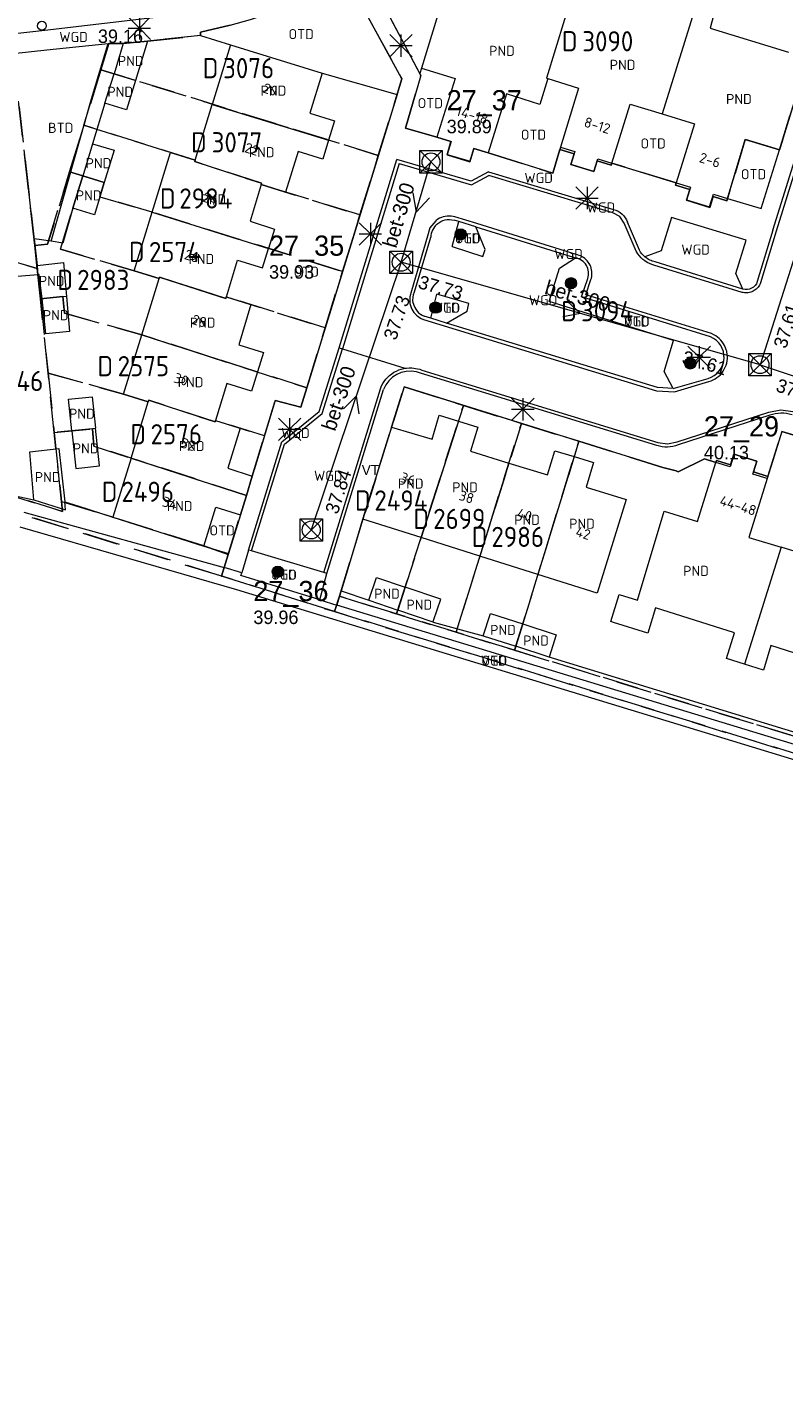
# Model space of a CAD drawing. Header units: metres. Extents: x 207644 to 210135, y 370459 to 373417.
# Tile 52 of 256: x 208570 to 208638, y 371292 to 371413. Entities that reach past the tile are written whole.
import ezdxf
from ezdxf.enums import TextEntityAlignment as Align

# ---------------------------------------------------------------- set-up
doc = ezdxf.new("R2010")
doc.units = ezdxf.units.M
doc.linetypes.add('HIDDEN2', pattern=[4.7625, 3.175, -1.5875])
for name, color, linetype in [('BTD', 7, 'Continuous'), ('combi_kolk', 7, 'Continuous'), ('CON_BxH300x300mm', 7, 'Continuous'), ('CON_BxH400x400mm', 7, 'Continuous'), ('DMM_BxH300x300mm', 7, 'Continuous'), ('GB', 1, 'Continuous'), ('GB07', 1, 'Continuous'), ('GB11', 1, 'Continuous'), ('INV_BxH300x300mm', 7, 'Continuous'), ('INV_BxH400x400mm', 7, 'Continuous'), ('KAD_Niet_vastgesteld_Perceel', 30, 'Continuous'), ('KAD_perceelnummer', 212, 'Continuous'), ('KAD_sectie', 212, 'Continuous'), ('KAD_Vastgesteld_Perceel', 212, 'Continuous'), ('KO_INSPECTIE', 7, 'Continuous'), ('NAR', 7, 'Continuous'), ('NLV_inspectieput', 7, 'Continuous'), ('NNR_inspectieput', 7, 'Continuous'), ('NOD_inspectieput', 7, 'Continuous'), ('OTD', 7, 'Continuous'), ('PIJL', 7, 'Continuous'), ('PND', 7, 'Continuous'), ('VGO', 7, 'Continuous'), ('WGD', 7, 'Continuous')]:
    doc.layers.add(name, color=color, linetype=linetype)
for name, color, linetype, lineweight in [('GMV', 7, 'Continuous', 25), ('Q21_lantaarnpaal', 1, 'Continuous', 0), ('Q26_boom', 72, 'Continuous', 0), ('Q28_rioolput', 153, 'Continuous', 0)]:
    doc.layers.add(name, color=color, linetype=linetype, lineweight=lineweight)
doc.styles.add('ISO', font='isocpeur.ttf', dxfattribs={"height": 1})
doc.styles.add('ISOCP', font='ISOCP.shx', dxfattribs={"height": 1.8})

# ---------------------------------------------------------------- blocks, each defined once
blk = doc.blocks.new('ACMAP_ANN_TEMPLATE_Vastgesteld_Perceelnummer')
at = {"layer": 'KAD_perceelnummer', "style": 'ISOCP'}
blk.add_attdef('Perceelnummer', text='', height=1.8, dxfattribs=at).set_placement((0, 0), align=Align.MIDDLE)
at = {"layer": 'KAD_sectie', "style": 'ISOCP'}
blk.add_attdef('sectie', text='', height=1.8, dxfattribs=at).set_placement((-2.7, 0), align=Align.MIDDLE_RIGHT)
blk = doc.blocks.new('Q26')
blk.add_hatch(color=256).paths.add_polyline_path([(-0.45, -0.01, 1), (0.55, -0.01, 1)])
blk.add_circle((0.05, -0.01), 0.5)
blk = doc.blocks.new('Q21')
for p, q in [((-1, 1), (0, 0)), ((-1, 0), (0, 0)), ((-1, -1), (0, 0)), ((0, 1), (0, 0)), ((0, 0), (1, 1)), ((0, 0), (1, 0)), ((0, 0), (0, -1)), ((0, 0), (1, -1))]:
    blk.add_line(p, q)
blk = doc.blocks.new('Q28')
at = {"linetype": 'Continuous'}
for p, q in [((-1, -1), (1, 1)), ((-1, 1), (1, -1))]:
    blk.add_line(p, q, dxfattribs=at)
blk.add_lwpolyline([(1, 1), (1, -1), (-1, -1), (-1, 1)], close=True)

msp = doc.modelspace()

# ---------------------------------------------------------------- linework, layer by layer
at = {"layer": 'combi_kolk', "color": 253, "lineweight": 13}
msp.add_circle((208571.79, 371413.12), 0.4, dxfattribs=at)
at = {"layer": 'CON_BxH300x300mm', "color": 253, "linetype": 'Continuous', "lineweight": 13}
for points in [[(208603.81, 371392.06), (208606.47, 371401)], [(208603.81, 371392.06), (208595.8, 371368.22)], [(208635.79, 371382.94), (208603.81, 371392.06)], [(208635.79, 371382.94), (208665.35, 371373.14)]]:
    msp.add_lwpolyline(points, dxfattribs=at)
at = {"layer": 'CON_BxH400x400mm', "color": 253, "linetype": 'Continuous', "lineweight": 13}
msp.add_lwpolyline([(208648.72, 371423.55), (208635.79, 371382.94)], dxfattribs=at)
at = {"layer": 'GB', "color": 253, "linetype": 'Continuous', "lineweight": 13}
for points in [[(208619.975, 371418.934), (208616.758, 371408.455)], [(208608.085, 371417.408), (208605.61, 371409.352)], [(208630.328, 371415.799), (208627.074, 371405.268)], [(208631.341, 371412.895), (208638.319, 371410.762)], [(208640.746, 371412.526), (208637.523, 371402.061)], [(208579.04, 371411.529), (208578.222, 371408.854)], [(208581.2, 371411.753), (208579.04, 371411.529)], [(208581.2, 371411.753), (208580.132, 371408.258)], [(208588.614, 371411.428), (208586.982, 371406.124)], [(208588.614, 371411.428), (208596.776, 371408.899)], [(208577.941, 371407.933), (208578.222, 371408.854)], [(208596.776, 371408.899), (208595.673, 371405.332)], [(208605.61, 371409.352), (208608.611, 371408.439)], [(208577.417, 371406.218), (208577.941, 371407.933)], [(208580.132, 371408.258), (208579.33, 371405.633)], [(208608.611, 371408.439), (208606.98, 371403.187)], [(208616.881, 371408.417), (208616.168, 371406.125)], [(208616.881, 371408.417), (208619.622, 371407.564)], [(208619.622, 371407.564), (208618.009, 371402.304)], [(208579.33, 371405.633), (208577.417, 371406.218)], [(208585.453, 371401.157), (208586.982, 371406.124)], [(208613.208, 371407.047), (208611.574, 371401.795)], [(208616.168, 371406.125), (208613.208, 371407.047)], [(208622.586, 371400.898), (208624.207, 371406.153)], [(208624.207, 371406.153), (208627.074, 371405.268)], [(208595.673, 371405.332), (208597.881, 371404.651)], [(208627.074, 371405.268), (208629.941, 371404.384)], [(208597.881, 371404.651), (208597.347, 371402.922)], [(208629.941, 371404.384), (208628.317, 371399.129)], [(208576.319, 371402.614), (208575.44, 371399.735)], [(208576.319, 371402.614), (208578.232, 371402.03)], [(208597.347, 371402.922), (208596.825, 371401.231)], [(208606.98, 371403.187), (208608.253, 371402.801)], [(208608.253, 371402.801), (208607.911, 371401.672)], [(208632.904, 371397.728), (208634.479, 371402.998)], [(208634.479, 371402.998), (208637.523, 371402.061)], [(208571.095, 371394.162), (208570.201, 371402.059)], [(208578.232, 371402.03), (208577.354, 371399.157)], [(208581.631, 371396.528), (208583.255, 371401.844)], [(208583.255, 371401.844), (208585.453, 371401.157)], [(208594.618, 371401.912), (208593.503, 371398.309)], [(208596.825, 371401.231), (208594.618, 371401.912)], [(208607.911, 371401.672), (208609.959, 371401.051)], [(208609.959, 371401.051), (208610.301, 371402.181)], [(208610.301, 371402.181), (208611.574, 371401.795)], [(208618.009, 371402.304), (208619.28, 371401.913)], [(208619.28, 371401.913), (208618.934, 371400.785)], [(208620.98, 371400.157), (208621.326, 371401.285)], [(208621.326, 371401.285), (208622.586, 371400.898)], [(208618.934, 371400.785), (208620.98, 371400.157)], [(208574.901, 371397.97), (208575.44, 371399.735)], [(208577.354, 371399.157), (208576.479, 371396.291)], [(208591.328, 371398.974), (208590.369, 371395.709)], [(208593.503, 371398.309), (208591.328, 371398.974)], [(208628.317, 371399.129), (208629.589, 371398.74)], [(208574.566, 371396.875), (208574.901, 371397.97)], [(208629.589, 371398.74), (208629.244, 371397.612)], [(208631.291, 371396.987), (208631.636, 371398.115)], [(208631.636, 371398.115), (208632.904, 371397.728)], [(208576.479, 371396.291), (208574.566, 371396.875)], [(208580.032, 371391.297), (208581.631, 371396.528)], [(208629.244, 371397.612), (208631.291, 371396.987)], [(208590.369, 371395.709), (208592.509, 371395.014)], [(208571.095, 371394.162), (208571.365, 371391.779)], [(208592.509, 371395.014), (208591.975, 371393.296)], [(208591.441, 371391.577), (208591.975, 371393.296)], [(208571.365, 371391.779), (208573.713, 371392.028)], [(208573.713, 371392.028), (208573.977, 371388.998)], [(208588.244, 371388.967), (208589.235, 371392.262)], [(208589.235, 371392.262), (208591.441, 371391.577)], [(208582.231, 371390.611), (208580.032, 371391.297)], [(208580.695, 371385.599), (208582.231, 371390.611)], [(208573.977, 371388.998), (208574.247, 371385.908)], [(208588.244, 371388.967), (208590.423, 371388.29)], [(208590.423, 371388.29), (208589.36, 371384.718)], [(208579.078, 371380.322), (208580.695, 371385.599)], [(208589.36, 371384.718), (208591.545, 371384.016)], [(208591.545, 371384.016), (208591.008, 371382.292)], [(208591.008, 371382.292), (208590.475, 371380.578)], [(208588.275, 371381.252), (208587.265, 371377.954)], [(208590.475, 371380.578), (208588.275, 371381.252)], [(208581.276, 371379.64), (208579.078, 371380.322)], [(208579.736, 371374.62), (208581.276, 371379.64)], [(208606.574, 371376.292), (208607.199, 371378.442)], [(208607.199, 371378.442), (208608.918, 371377.914)], [(208587.265, 371377.954), (208589.468, 371377.293)], [(208589.468, 371377.293), (208588.367, 371373.713)], [(208602.959, 371377.364), (208600.41, 371369.188)], [(208602.959, 371377.364), (208606.574, 371376.292)], [(208608.918, 371377.914), (208610.649, 371377.383)], [(208610.649, 371377.383), (208609.988, 371375.233)], [(208573.316, 371375.466), (208573.825, 371370.726)], [(208609.988, 371375.233), (208613.42, 371374.178)], [(208616.844, 371373.126), (208617.505, 371375.277)], [(208617.505, 371375.277), (208619.223, 371374.749)], [(208633.474, 371374.958), (208633.122, 371373.832)], [(208635.517, 371374.32), (208633.474, 371374.958)], [(208579.736, 371374.62), (208578.123, 371369.36)], [(208588.367, 371373.713), (208590.545, 371373.012)], [(208613.42, 371374.178), (208616.844, 371373.126)], [(208619.223, 371374.749), (208620.951, 371374.218)], [(208620.951, 371374.218), (208620.295, 371372.036)], [(208630.212, 371368.98), (208631.852, 371374.229)], [(208633.122, 371373.832), (208631.852, 371374.229)], [(208635.165, 371373.194), (208635.517, 371374.32)], [(208590.545, 371373.012), (208590.016, 371371.296)], [(208636.434, 371372.797), (208634.794, 371367.548)], [(208636.434, 371372.797), (208635.165, 371373.194)], [(208590.016, 371371.296), (208589.483, 371369.569)], [(208620.295, 371372.036), (208623.853, 371370.927)], [(208573.901, 371370.013), (208573.825, 371370.726)], [(208586.218, 371366.788), (208587.285, 371370.247)], [(208587.285, 371370.247), (208589.483, 371369.569)], [(208623.853, 371370.927), (208621.275, 371362.584)], [(208578.123, 371369.36), (208586.218, 371366.788)], [(208605.587, 371367.549), (208600.41, 371369.188)], [(208624.868, 371361.955), (208627.253, 371369.904)], [(208627.253, 371369.904), (208630.212, 371368.98)], [(208610.83, 371365.89), (208605.587, 371367.549)], [(208634.794, 371367.548), (208637.664, 371366.673)], [(208640.556, 371365.791), (208637.664, 371366.673)], [(208615.998, 371364.254), (208610.83, 371365.89)], [(208621.275, 371362.584), (208615.998, 371364.254)], [(208622.503, 371360.054), (208623.238, 371362.477)], [(208623.238, 371362.477), (208624.868, 371361.955)], [(208626.465, 371361.272), (208625.779, 371359.016)], [(208633.517, 371359.052), (208626.465, 371361.272)], [(208622.743, 371359.978), (208622.503, 371360.054)], [(208625.779, 371359.016), (208622.743, 371359.978)], [(208632.812, 371356.772), (208633.517, 371359.052)], [(208636.765, 371357.926), (208636.088, 371355.739)], [(208643.813, 371355.681), (208636.765, 371357.926)], [(208634.412, 371356.267), (208632.812, 371356.772)], [(208636.088, 371355.739), (208634.412, 371356.267)]]:
    msp.add_lwpolyline(points, dxfattribs=at)
at = {"layer": 'GB07', "color": 253, "linetype": 'Continuous', "lineweight": 13}
for points in [[(208580.132, 371408.258), (208578.222, 371408.854)], [(208616.758, 371408.455), (208616.881, 371408.417)], [(208586.982, 371406.124), (208597.347, 371402.922)], [(208585.453, 371401.157), (208585.412, 371401.023)], [(208585.412, 371401.023), (208591.367, 371399.108)], [(208577.354, 371399.157), (208575.44, 371399.735)], [(208591.367, 371399.108), (208591.328, 371398.974)], [(208581.631, 371396.528), (208591.975, 371393.296)], [(208571.365, 371391.779), (208571.434, 371390.954)], [(208582.231, 371390.611), (208582.271, 371390.745)], [(208582.271, 371390.745), (208588.188, 371388.838)], [(208573.977, 371388.998), (208571.805, 371388.809)], [(208588.188, 371388.838), (208588.244, 371388.967)], [(208580.695, 371385.599), (208591.008, 371382.292)], [(208581.276, 371379.64), (208581.317, 371379.773)], [(208581.317, 371379.773), (208587.226, 371377.847)], [(208574.453, 371377.051), (208576.565, 371377.279)], [(208587.226, 371377.847), (208587.265, 371377.954)], [(208608.918, 371377.914), (208605.587, 371367.549)], [(208579.736, 371374.62), (208590.016, 371371.296)], [(208613.42, 371374.178), (208610.83, 371365.89)], [(208619.223, 371374.749), (208615.998, 371364.254)], [(208637.664, 371366.673), (208634.412, 371356.267)], [(208604.167, 371363.127), (208603.511, 371361.078)], [(208614.643, 371359.846), (208614.027, 371357.859)]]:
    msp.add_lwpolyline(points, dxfattribs=at)
at = {"layer": 'GB11', "color": 253, "linetype": 'Continuous', "lineweight": 13}
for points in [[(208631.985, 371415.289), (208631.341, 371412.895)], [(208571.434, 371390.954), (208566.323, 371390.524)], [(208571.565, 371390.965), (208571.434, 371390.954)], [(208571.805, 371388.809), (208571.565, 371390.965)], [(208572.153, 371385.69), (208571.805, 371388.809)], [(208574.247, 371385.908), (208572.153, 371385.69)], [(208574.151, 371379.858), (208576.263, 371380.086)], [(208574.453, 371377.051), (208574.151, 371379.858)], [(208576.263, 371380.086), (208576.565, 371377.279)], [(208576.927, 371373.924), (208576.565, 371377.279)], [(208574.453, 371377.051), (208574.815, 371373.696)], [(208570.709, 371375.186), (208573.316, 371375.466)], [(208571.077, 371370.891), (208570.709, 371375.186)], [(208574.815, 371373.696), (208576.927, 371373.924)], [(208571.077, 371370.891), (208573.901, 371370.013)], [(208600.922, 371361.956), (208601.613, 371363.994)], [(208601.613, 371363.994), (208604.167, 371363.127)], [(208607.342, 371362.05), (208604.167, 371363.127)], [(208600.922, 371361.956), (208603.511, 371361.078)], [(208606.702, 371360.163), (208607.342, 371362.05)], [(208606.651, 371360.012), (208603.511, 371361.078)], [(208611.13, 371358.79), (208611.766, 371360.77)], [(208611.766, 371360.77), (208614.643, 371359.846)], [(208606.651, 371360.012), (208606.702, 371360.163)], [(208614.643, 371359.846), (208617.638, 371358.883)], [(208611.13, 371358.79), (208614.027, 371357.859)], [(208617.638, 371358.883), (208617.002, 371356.903)], [(208617.002, 371356.903), (208614.027, 371357.859)]]:
    msp.add_lwpolyline(points, dxfattribs=at)
at = {"layer": 'GMV', "color": 253, "linetype": 'Continuous', "lineweight": 13}
for points in [[(208644.664, 371418.694), (208637.233, 371394.824)], [(208603.873, 371408.39), (208599.107, 371417.129)], [(208605.463, 371408.872), (208600.651, 371417.985)], [(208636.944, 371394.905), (208644.088, 371417.852)], [(208572.045, 371412.725), (208582.688, 371413.991)], [(208525.687, 371407.571), (208572.045, 371412.725)], [(208585.924, 371412.243), (208581.2, 371411.753)], [(208585.924, 371412.243), (208585.928, 371412.551)], [(208585.924, 371412.243), (208588.614, 371411.428)], [(208585.928, 371412.551), (208588.578, 371413.168)], [(208569.235, 371410.651), (208572.238, 371410.985)], [(208572.238, 371410.985), (208577.706, 371411.531)], [(208576.227, 371406.616), (208577.706, 371411.531)], [(208596.776, 371408.899), (208603.445, 371407.002)], [(208605.558, 371408.692), (208604.202, 371404.018)], [(208605.61, 371409.352), (208605.463, 371408.872)], [(208605.463, 371408.872), (208605.558, 371408.692)], [(208603.445, 371407.002), (208603.873, 371408.39)], [(208572.609, 371393.931), (208576.227, 371406.616)], [(208577.417, 371406.218), (208576.319, 371402.614)], [(208603.445, 371407.002), (208594.865, 371379.157)], [(208604.202, 371404.018), (208606.98, 371403.187)], [(208617.334, 371400.002), (208611.574, 371401.795)], [(208618.009, 371402.304), (208617.334, 371400.002)], [(208635.889, 371396.836), (208637.523, 371402.061)], [(208598.287, 371384.443), (208603.42, 371401.224)], [(208603.621, 371400.857), (208598.573, 371384.354)], [(208611.593, 371400.103), (208610.054, 371399.271), (208603.42, 371401.224)], [(208603.621, 371400.857), (208610.087, 371398.953), (208611.626, 371399.785)], [(208611.593, 371400.103), (208622.722, 371396.758)], [(208622.586, 371400.898), (208628.317, 371399.129)], [(208622.685, 371396.46), (208611.626, 371399.785)], [(208632.904, 371397.728), (208635.889, 371396.836)], [(208574.566, 371396.875), (208573.659, 371393.771)], [(208623.313, 371396.126), (208622.685, 371396.46)], [(208606.893, 371395.756), (208606.372, 371395.133)], [(208606.941, 371395.794), (208606.893, 371395.756)], [(208607.087, 371395.891), (208606.941, 371395.794)], [(208607.24, 371395.974), (208607.087, 371395.891)], [(208607.401, 371396.043), (208607.24, 371395.974)], [(208607.567, 371396.097), (208607.401, 371396.043)], [(208607.737, 371396.137), (208607.567, 371396.097)], [(208607.91, 371396.16), (208607.737, 371396.137)], [(208608.084, 371396.169), (208607.91, 371396.16)], [(208608.259, 371396.161), (208608.084, 371396.169)], [(208608.432, 371396.138), (208608.259, 371396.161)], [(208608.356, 371393.452), (208608.965, 371395.678)], [(208608.602, 371396.1), (208608.432, 371396.138)], [(208608.965, 371395.678), (208608.523, 371395.81)], [(208610.551, 371395.519), (208608.602, 371396.1)], [(208610.472, 371395.229), (208608.965, 371395.678)], [(208619.412, 371392.74), (208610.551, 371395.519)], [(208623.697, 371395.528), (208623.313, 371396.126)], [(208624.761, 371393.039), (208623.697, 371395.528)], [(208625.043, 371393.14), (208623.979, 371395.629)], [(208627.9, 371396.055), (208626.98, 371393.071)], [(208634.564, 371394.042), (208627.9, 371396.055)], [(208572.609, 371393.931), (208571.095, 371394.162)], [(208606.163, 371394.388), (208604.727, 371389.527)], [(208605.009, 371389.423), (208606.445, 371394.284)], [(208606.372, 371395.133), (208606.163, 371394.388)], [(208611.306, 371393.194), (208610.472, 371395.229)], [(208610.472, 371395.229), (208619.333, 371392.45)], [(208636.944, 371394.905), (208635.551, 371390.333)], [(208637.233, 371394.824), (208635.836, 371390.238)], [(208573.659, 371393.771), (208572.609, 371393.931)], [(208608.356, 371393.452), (208611.101, 371392.574)], [(208611.101, 371392.574), (208611.306, 371393.194)], [(208624.904, 371392.808), (208624.761, 371393.039)], [(208626.98, 371393.071), (208625.541, 371392.54)], [(208633.637, 371391.06), (208634.564, 371394.042)], [(208617.917, 371391.541), (208619.333, 371392.45)], [(208619.527, 371392.716), (208619.412, 371392.74)], [(208619.669, 371392.673), (208619.527, 371392.716)], [(208619.807, 371392.619), (208619.669, 371392.673)], [(208619.939, 371392.552), (208619.807, 371392.619)], [(208620.065, 371392.474), (208619.939, 371392.552)], [(208620.185, 371392.386), (208620.065, 371392.474)], [(208620.296, 371392.287), (208620.185, 371392.386)], [(208620.398, 371392.179), (208620.296, 371392.287)], [(208620.49, 371392.063), (208620.398, 371392.179)], [(208620.572, 371391.939), (208620.49, 371392.063)], [(208620.642, 371391.809), (208620.572, 371391.939)], [(208620.702, 371391.673), (208620.642, 371391.809)], [(208620.749, 371391.532), (208620.702, 371391.673)], [(208625.038, 371392.63), (208624.904, 371392.808)], [(208625.189, 371392.465), (208625.038, 371392.63)], [(208625.353, 371392.315), (208625.189, 371392.465)], [(208625.533, 371392.176), (208625.353, 371392.315)], [(208625.728, 371392.053), (208625.533, 371392.176)], [(208625.933, 371391.949), (208625.728, 371392.053)], [(208626.146, 371391.864), (208625.933, 371391.949)], [(208626.326, 371391.806), (208626.146, 371391.864)], [(208634.205, 371389.381), (208626.326, 371391.806)], [(208634.264, 371389.676), (208626.436, 371392.085)], [(208617.012, 371388.561), (208617.917, 371391.541)], [(208619.874, 371388.973), (208620.44, 371390.606)], [(208620.259, 371389.168), (208620.727, 371390.52)], [(208620.727, 371390.52), (208620.766, 371390.652)], [(208620.784, 371391.388), (208620.749, 371391.532)], [(208620.766, 371390.652), (208620.795, 371390.797)], [(208620.806, 371391.241), (208620.784, 371391.388)], [(208620.795, 371390.797), (208620.811, 371390.945)], [(208620.815, 371391.093), (208620.806, 371391.241)], [(208620.811, 371390.945), (208620.815, 371391.093)], [(208634.264, 371389.676), (208633.637, 371391.06)], [(208604.727, 371389.527), (208604.579, 371388.968)], [(208634.287, 371389.36), (208634.205, 371389.381)], [(208634.399, 371389.341), (208634.287, 371389.36)], [(208634.513, 371389.331), (208634.399, 371389.341)], [(208634.628, 371389.331), (208634.513, 371389.331)], [(208634.742, 371389.341), (208634.628, 371389.331)], [(208634.855, 371389.361), (208634.742, 371389.341)], [(208634.965, 371389.39), (208634.855, 371389.361)], [(208635.073, 371389.429), (208634.965, 371389.39)], [(208635.177, 371389.476), (208635.073, 371389.429)], [(208635.277, 371389.533), (208635.177, 371389.476)], [(208635.371, 371389.597), (208635.277, 371389.533)], [(208635.46, 371389.67), (208635.371, 371389.597)], [(208635.542, 371389.75), (208635.46, 371389.67)], [(208635.617, 371389.836), (208635.542, 371389.75)], [(208635.684, 371389.929), (208635.617, 371389.836)], [(208635.743, 371390.027), (208635.684, 371389.929)], [(208635.794, 371390.129), (208635.743, 371390.027)], [(208635.836, 371390.238), (208635.794, 371390.129)], [(208604.579, 371388.968), (208604.591, 371388.396)], [(208604.591, 371388.396), (208604.639, 371388.201)], [(208604.639, 371388.201), (208604.696, 371388.039)], [(208604.696, 371388.039), (208604.767, 371387.882)], [(208606.448, 371387.076), (208606.999, 371389.217)], [(208609.846, 371388.392), (208606.999, 371389.217)], [(208609.7, 371387.717), (208609.846, 371388.392)], [(208628.066, 371385.101), (208617.012, 371388.561)], [(208631.378, 371385.421), (208619.874, 371388.973)], [(208631.473, 371385.706), (208620.259, 371389.168)], [(208604.767, 371387.882), (208604.852, 371387.732)], [(208604.852, 371387.732), (208604.95, 371387.59)], [(208604.95, 371387.59), (208605.061, 371387.458)], [(208605.061, 371387.458), (208605.183, 371387.337)], [(208605.183, 371387.337), (208605.316, 371387.227)], [(208605.316, 371387.227), (208605.458, 371387.13)], [(208605.458, 371387.13), (208605.608, 371387.046)], [(208605.608, 371387.046), (208605.791, 371386.964)], [(208605.791, 371386.964), (208626.573, 371380.606)], [(208606.448, 371387.076), (208605.874, 371387.252)], [(208607.854, 371386.646), (208606.448, 371387.076)], [(208607.854, 371386.646), (208609.7, 371387.717)], [(208626.656, 371380.894), (208607.854, 371386.646)], [(208631.673, 371385.612), (208631.473, 371385.706)], [(208631.846, 371385.512), (208631.673, 371385.612)], [(208596.509, 371378.755), (208598.287, 371384.443)], [(208598.287, 371384.443), (208598.573, 371384.354)], [(208627.256, 371382.33), (208628.066, 371385.101)], [(208632.008, 371385.397), (208631.846, 371385.512)], [(208632.16, 371385.268), (208632.008, 371385.397)], [(208632.301, 371385.126), (208632.16, 371385.268)], [(208632.428, 371384.973), (208632.301, 371385.126)], [(208632.541, 371384.809), (208632.428, 371384.973)], [(208632.639, 371384.635), (208632.541, 371384.809)], [(208632.721, 371384.454), (208632.639, 371384.635)], [(208632.788, 371384.266), (208632.721, 371384.454)], [(208596.769, 371378.578), (208598.573, 371384.354)], [(208598.573, 371384.354), (208604.15, 371382.615)], [(208632.821, 371384.137), (208632.788, 371384.266)], [(208632.837, 371384.073), (208632.821, 371384.137)], [(208632.823, 371383.084), (208632.861, 371383.28)], [(208632.869, 371383.876), (208632.837, 371384.073)], [(208632.861, 371383.28), (208632.881, 371383.478)], [(208632.884, 371383.677), (208632.869, 371383.876)], [(208632.881, 371383.478), (208632.884, 371383.677)], [(208602.785, 371381.981), (208602.973, 371382.128)], [(208602.973, 371382.128), (208603.172, 371382.259)], [(208603.172, 371382.259), (208603.382, 371382.372)], [(208603.382, 371382.372), (208603.601, 371382.467)], [(208603.601, 371382.467), (208603.826, 371382.543)], [(208603.826, 371382.543), (208604.058, 371382.6)], [(208604.058, 371382.6), (208604.15, 371382.615)], [(208604.15, 371382.615), (208604.294, 371382.637)], [(208604.294, 371382.637), (208604.531, 371382.654)], [(208604.531, 371382.654), (208604.748, 371382.651)], [(208604.748, 371382.651), (208605.28, 371382.576)], [(208605.544, 371382.18), (208605.175, 371382.295)], [(208605.28, 371382.576), (208605.467, 371382.526)], [(208605.467, 371382.526), (208605.649, 371382.461)], [(208626.589, 371375.74), (208605.544, 371382.18)], [(208605.649, 371382.461), (208626.694, 371376.021)], [(208628.053, 371380.807), (208627.256, 371382.33)], [(208632.113, 371381.908), (208632.257, 371382.046)], [(208632.257, 371382.046), (208632.388, 371382.196)], [(208632.388, 371382.196), (208632.506, 371382.357)], [(208632.506, 371382.357), (208632.609, 371382.527)], [(208632.609, 371382.527), (208632.697, 371382.706)], [(208632.697, 371382.706), (208632.768, 371382.892)], [(208632.768, 371382.892), (208632.823, 371383.084)], [(208596.906, 371364.432), (208601.961, 371380.789)], [(208601.961, 371380.789), (208602.067, 371381.041)], [(208602.067, 371381.041), (208602.177, 371381.252)], [(208602.177, 371381.252), (208602.305, 371381.453)], [(208602.305, 371381.453), (208602.45, 371381.643)], [(208602.45, 371381.643), (208602.61, 371381.819)], [(208602.61, 371381.819), (208602.785, 371381.981)], [(208604.066, 371380.953), (208602.959, 371377.364)], [(208627.13, 371373.791), (208604.066, 371380.953)], [(208628.053, 371380.807), (208626.656, 371380.894)], [(208628.053, 371380.807), (208631.162, 371381.723)], [(208628.157, 371380.526), (208631.236, 371381.433)], [(208631.236, 371381.433), (208631.433, 371381.499)], [(208631.433, 371381.499), (208631.616, 371381.578)], [(208631.616, 371381.578), (208631.791, 371381.673)], [(208631.791, 371381.673), (208631.957, 371381.784)], [(208631.957, 371381.784), (208632.113, 371381.908)], [(208592.592, 371379.752), (208590.545, 371373.012)], [(208594.865, 371379.157), (208592.592, 371379.752)], [(208597.193, 371364.346), (208602.252, 371380.718)], [(208626.573, 371380.606), (208628.157, 371380.526)], [(208593.168, 371376.064), (208596.509, 371378.755)], [(208593.407, 371375.871), (208596.769, 371378.578)], [(208628.396, 371376.082), (208636.57, 371378.722)], [(208636.667, 371378.438), (208628.493, 371375.798)], [(208636.57, 371378.722), (208637.637, 371378.913)], [(208637.637, 371378.913), (208638.711, 371378.763)], [(208590.208, 371366.427), (208593.168, 371376.064)], [(208626.694, 371376.021), (208627.55, 371375.901)], [(208627.55, 371375.901), (208628.396, 371376.082)], [(208637.738, 371376.976), (208636.434, 371372.797)], [(208643.466, 371375.256), (208637.738, 371376.976)], [(208590.481, 371366.346), (208593.407, 371375.871)], [(208628.315, 371373.481), (208627.13, 371373.791)], [(208630.843, 371374.562), (208628.491, 371373.386)], [(208631.852, 371374.229), (208630.843, 371374.562)], [(208628.491, 371373.386), (208628.315, 371373.481)], [(208567.856, 371371.585), (208571.077, 371370.891)], [(208573.825, 371370.726), (208574.996, 371370.354)], [(208574.996, 371370.354), (208578.123, 371369.36)], [(208570.185, 371369.809), (208588.04, 371364.873)], [(208589.483, 371369.569), (208588.42, 371366.109)], [(208600.41, 371369.188), (208598.453, 371362.793)], [(208569.823, 371368.5), (208589.142, 371362.924)], [(208586.218, 371366.788), (208588.42, 371366.109)], [(208590.208, 371366.427), (208589.598, 371364.409)], [(208590.481, 371366.346), (208590.208, 371366.427)], [(208596.906, 371364.432), (208590.481, 371366.346)], [(208588.42, 371366.109), (208588.04, 371364.873)], [(208589.598, 371364.409), (208588.04, 371364.873)], [(208589.523, 371364.162), (208589.598, 371364.409)], [(208596.555, 371361.995), (208589.523, 371364.162)], [(208596.555, 371361.995), (208597.193, 371364.346)], [(208597.193, 371364.346), (208596.906, 371364.432)], [(208589.142, 371362.924), (208597.69, 371360.29)], [(208598.439, 371362.746), (208598.067, 371361.529)], [(208598.453, 371362.793), (208598.439, 371362.746)], [(208598.453, 371362.793), (208600.922, 371361.956)], [(208596.555, 371361.995), (208598.067, 371361.529)], [(208654.359, 371344.388), (208598.067, 371361.529)], [(208597.69, 371360.29), (208653.982, 371343.149)], [(208606.651, 371360.012), (208611.13, 371358.79)], [(208676.789, 371338.561), (208617.002, 371356.903)]]:
    msp.add_lwpolyline(points, dxfattribs=at)
for points in [[(208622.722, 371396.758, -0.2615373), (208623.979, 371395.629)], [(208607.003, 371395.459, 0.2059824), (208606.445, 371394.284)], [(208607.003, 371395.459, -0.2519098), (208608.523, 371395.81)], [(208625.541, 371392.54, -0.0929402), (208625.043, 371393.14)], [(208620.44, 371390.606, 0.4638387), (208619.333, 371392.45)], [(208626.436, 371392.085, -0.117147), (208625.541, 371392.54)], [(208604.889, 371388.427, -0.1607288), (208605.009, 371389.423)], [(208635.551, 371390.333, -0.4051432), (208634.264, 371389.676)], [(208604.889, 371388.427, 0.2546143), (208605.874, 371387.252)], [(208631.162, 371381.723, 0.7101233), (208631.378, 371385.421)], [(208605.175, 371382.295, 0.3768101), (208602.252, 371380.718)], [(208638.642, 371378.471, 0.1615162), (208636.667, 371378.438)], [(208628.493, 371375.798, -0.1754174), (208626.589, 371375.74)]]:
    msp.add_lwpolyline(points, format="xyb", dxfattribs=at)
at = {"layer": 'KAD_Niet_vastgesteld_Perceel', "color": 253, "linetype": 'HIDDEN2', "lineweight": 13}
msp.add_lwpolyline([(208588.578, 371413.168), (208585.928, 371412.551), (208585.924, 371412.243), (208581.2, 371411.753), (208579.04, 371411.529), (208577.753, 371411.535), (208577.044, 371409.212), (208575.533, 371404.257), (208574.266, 371400.105), (208572.304, 371393.668), (208571.164, 371393.539), (208571.138, 371393.786), (208569.228, 371410.65)], dxfattribs=at)
at = {"layer": 'KAD_Vastgesteld_Perceel', "color": 253, "linetype": 'HIDDEN2', "lineweight": 13}
for points in [[(208579.04, 371411.529), (208581.2, 371411.753), (208585.924, 371412.243), (208585.928, 371412.551), (208588.578, 371413.168), (208590.382, 371413.689), (208592.168, 371414.267), (208593.936, 371414.9), (208595.683, 371415.589), (208597.407, 371416.332), (208599.107, 371417.129), (208603.873, 371408.39), (208601.773, 371401.576), (208577.044, 371409.212), (208577.753, 371411.535), (208579.04, 371411.529)], [(208571.164, 371393.539), (208571.377, 371391.509), (208565.817, 371393.101), (208563.892, 371410.057), (208569.228, 371410.65), (208571.138, 371393.786), (208571.164, 371393.539)], [(208577.044, 371409.212), (208601.773, 371401.576), (208600.141, 371396.279), (208591.328, 371398.974), (208591.367, 371399.108), (208585.412, 371401.023), (208585.453, 371401.157), (208575.533, 371404.257), (208577.044, 371409.212)], [(208574.266, 371400.105), (208575.533, 371404.257), (208585.453, 371401.157), (208585.412, 371401.023), (208591.367, 371399.108), (208591.328, 371398.974), (208600.141, 371396.279), (208598.585, 371391.231), (208581.629, 371396.529), (208576.967, 371397.888), (208577.355, 371399.16), (208575.433, 371399.748), (208574.266, 371400.105)], [(208571.164, 371393.539), (208572.304, 371393.668), (208574.266, 371400.105), (208575.433, 371399.748), (208574.547, 371396.881), (208573.44, 371393.236), (208580.032, 371391.297), (208582.231, 371390.611), (208582.271, 371390.745), (208588.188, 371388.838), (208588.228, 371388.972), (208597.039, 371386.214), (208595.397, 371380.885), (208580.696, 371385.599), (208573.806, 371387.526), (208573.646, 371389.019), (208571.661, 371388.792), (208571.377, 371391.509), (208571.164, 371393.539)], [(208597.039, 371386.214), (208588.228, 371388.972), (208588.188, 371388.838), (208582.271, 371390.745), (208582.231, 371390.611), (208580.032, 371391.297), (208573.44, 371393.236), (208574.547, 371396.881), (208575.433, 371399.748), (208577.355, 371399.16), (208576.967, 371397.888), (208581.629, 371396.529), (208598.585, 371391.231), (208597.039, 371386.214)], [(208572.894, 371376.913), (208573.54, 371370.741), (208573.632, 371369.872), (208568.097, 371371.581), (208565.817, 371393.101), (208571.377, 371391.509), (208571.661, 371388.792), (208572.346, 371382.194), (208572.894, 371376.913)], [(208595.397, 371380.885), (208594.865, 371379.157), (208592.592, 371379.752), (208591.635, 371376.602), (208587.267, 371377.981), (208587.226, 371377.847), (208581.317, 371379.773), (208581.276, 371379.64), (208579.078, 371380.322), (208572.346, 371382.194), (208571.661, 371388.792), (208573.646, 371389.019), (208573.806, 371387.526), (208580.696, 371385.599), (208595.397, 371380.885)], [(208525.385, 371383.372), (208525.26, 371384.64), (208528.557, 371383.643), (208536.239, 371381.32), (208541.476, 371379.728), (208546.898, 371378.078), (208552.308, 371376.428), (208557.675, 371374.786), (208562.625, 371373.267), (208568.097, 371371.581), (208573.632, 371369.872), (208573.54, 371370.741), (208578.123, 371369.36), (208586.223, 371366.794), (208588.396, 371366.031), (208587.808, 371364.118), (208525.385, 371383.372)], [(208724.708, 371321.986), (208684.237, 371181.145), (208542.222, 371220.913), (208525.385, 371383.372), (208587.808, 371364.118), (208587.855, 371364.104), (208597.864, 371360.945), (208694.633, 371331.136), (208703.144, 371328.574), (208724.039, 371322.189), (208724.708, 371321.986)], [(208590.016, 371371.296), (208576.438, 371375.686), (208576.316, 371377.217), (208572.894, 371376.913), (208572.346, 371382.194), (208579.078, 371380.322), (208581.276, 371379.64), (208581.317, 371379.773), (208587.226, 371377.847), (208587.267, 371377.981), (208591.635, 371376.602), (208590.545, 371373.012), (208590.016, 371371.296)], [(208598.308, 371362.312), (208600.41, 371369.188), (208602.959, 371377.364), (208604.066, 371380.953), (208609.365, 371379.307), (208603.4, 371360.742), (208598.308, 371362.312)], [(208609.365, 371379.307), (208614.522, 371377.706), (208608.711, 371359.109), (208603.4, 371360.742), (208609.365, 371379.307)], [(208588.396, 371366.031), (208586.223, 371366.794), (208578.123, 371369.36), (208573.54, 371370.741), (208572.894, 371376.913), (208576.316, 371377.217), (208576.438, 371375.686), (208590.016, 371371.296), (208589.483, 371369.569), (208588.396, 371366.031)], [(208613.924, 371357.506), (208608.711, 371359.109), (208614.522, 371377.706), (208619.643, 371376.116), (208613.924, 371357.506)], [(208695.075, 371332.563), (208694.633, 371331.136), (208597.864, 371360.945), (208598.308, 371362.312), (208603.4, 371360.742), (208608.711, 371359.109), (208613.924, 371357.506), (208679.518, 371337.345), (208684.67, 371335.761), (208689.829, 371334.175), (208695.075, 371332.563)]]:
    msp.add_lwpolyline(points, close=True, dxfattribs=at)
for points in [[(208643.466, 371375.256), (208637.738, 371376.976), (208636.494, 371372.988), (208635.213, 371373.388), (208635.51, 371374.336), (208633.468, 371374.966), (208633.174, 371374.026), (208631.912, 371374.42), (208631.852, 371374.229), (208630.843, 371374.562), (208628.491, 371373.386), (208628.315, 371373.481), (208627.13, 371373.791), (208619.643, 371376.116), (208614.522, 371377.706), (208609.365, 371379.307), (208604.066, 371380.953), (208602.959, 371377.364), (208600.41, 371369.188), (208598.308, 371362.312), (208597.864, 371360.945), (208587.855, 371364.104), (208587.808, 371364.118), (208587.808, 371364.118), (208588.396, 371366.031), (208589.483, 371369.569), (208590.016, 371371.296), (208590.545, 371373.012), (208591.635, 371376.602), (208592.592, 371379.752), (208594.865, 371379.157), (208595.397, 371380.885), (208597.039, 371386.214), (208598.585, 371391.231), (208600.141, 371396.279), (208601.773, 371401.576), (208603.873, 371408.39), (208599.107, 371417.129)], [(208641.988, 371416.575), (208637.523, 371402.061), (208634.479, 371402.998), (208632.904, 371397.728), (208632.847, 371397.536), (208631.624, 371397.91), (208631.328, 371396.937), (208629.252, 371397.589), (208629.543, 371398.546), (208628.258, 371398.938), (208628.317, 371399.129), (208622.586, 371400.898), (208622.527, 371400.707), (208621.264, 371401.095), (208620.972, 371400.144), (208618.946, 371400.756), (208619.241, 371401.716), (208617.953, 371402.112), (208617.334, 371400.002), (208611.574, 371401.795), (208610.298, 371402.182), (208609.945, 371401.014), (208607.899, 371401.638), (208608.251, 371402.802), (208606.98, 371403.187), (208604.202, 371404.018), (208605.558, 371408.692), (208600.651, 371417.985)], [(208600.651, 371417.985), (208605.558, 371408.692), (208604.202, 371404.018), (208606.98, 371403.187), (208608.251, 371402.802), (208607.899, 371401.638), (208609.945, 371401.014), (208610.298, 371402.182), (208611.574, 371401.795), (208617.334, 371400.002), (208617.953, 371402.112), (208619.241, 371401.716), (208618.946, 371400.756), (208620.972, 371400.144), (208621.264, 371401.095), (208622.527, 371400.707), (208622.586, 371400.898), (208628.317, 371399.129), (208628.258, 371398.938), (208629.543, 371398.546), (208629.252, 371397.589), (208631.328, 371396.937), (208631.624, 371397.91), (208632.847, 371397.536), (208632.904, 371397.728), (208634.479, 371402.998), (208637.523, 371402.061), (208641.988, 371416.575)], [(208679.518, 371337.345), (208613.924, 371357.506), (208619.643, 371376.116), (208627.13, 371373.791), (208628.315, 371373.481), (208628.491, 371373.386), (208630.843, 371374.562), (208631.852, 371374.229), (208631.912, 371374.42), (208633.174, 371374.026), (208633.468, 371374.966), (208635.51, 371374.336), (208635.213, 371373.388), (208636.494, 371372.988), (208637.738, 371376.976), (208643.466, 371375.256)]]:
    msp.add_lwpolyline(points, dxfattribs=at)
at = {"layer": 'NOD_inspectieput', "color": 253, "lineweight": 13}
for centre in [(208606.47, 371401), (208603.81, 371392.06), (208635.79, 371382.94), (208595.8, 371368.22)]:
    msp.add_circle(centre, 0.8, dxfattribs=at)
at = {"layer": 'PIJL', "color": 253, "lineweight": 13}
for points in [[(208604.84, 371398.25), (208605.14, 371396.53), (208606.33, 371397.8)], [(208618.61, 371388.59), (208619.8, 371387.5), (208618.22, 371387.2)], [(208598.66, 371379), (208599.8, 371380.14), (208600.03, 371378.55)]]:
    msp.add_lwpolyline(points, dxfattribs=at)

# ---------------------------------------------------------------- block references
at = {"layer": 'KAD_Vastgesteld_Perceel', "color": 253, "linetype": 'HIDDEN2', "lineweight": 13}
ref = msp.add_blockref('ACMAP_ANN_TEMPLATE_Vastgesteld_Perceelnummer', (208622.224, 371411.746), dxfattribs=at)
ref.add_attrib('Perceelnummer', '3090', dxfattribs={"layer": 'KAD_perceelnummer', "lineweight": 13, "height": 1.8, "style": 'ISOCP'}).set_placement((208622.224, 371411.746), align=Align.MIDDLE)
ref.add_attrib('sectie', 'D', dxfattribs={"layer": 'KAD_sectie', "lineweight": 13, "height": 1.8, "style": 'ISOCP'}).set_placement((208619.524, 371411.746), align=Align.MIDDLE_RIGHT)
ref = msp.add_blockref('ACMAP_ANN_TEMPLATE_Vastgesteld_Perceelnummer', (208590.217, 371409.353), dxfattribs=at)
ref.add_attrib('Perceelnummer', '3076', dxfattribs={"layer": 'KAD_perceelnummer', "lineweight": 13, "height": 1.8, "style": 'ISOCP'}).set_placement((208590.217, 371409.353), align=Align.MIDDLE)
ref.add_attrib('sectie', 'D', dxfattribs={"layer": 'KAD_sectie', "lineweight": 13, "height": 1.8, "style": 'ISOCP'}).set_placement((208587.517, 371409.353), align=Align.MIDDLE_RIGHT)
ref = msp.add_blockref('ACMAP_ANN_TEMPLATE_Vastgesteld_Perceelnummer', (208589.178, 371402.746), dxfattribs=at)
ref.add_attrib('Perceelnummer', '3077', dxfattribs={"layer": 'KAD_perceelnummer', "lineweight": 13, "height": 1.8, "style": 'ISOCP'}).set_placement((208589.178, 371402.746), align=Align.MIDDLE)
ref.add_attrib('sectie', 'D', dxfattribs={"layer": 'KAD_sectie', "lineweight": 13, "height": 1.8, "style": 'ISOCP'}).set_placement((208586.478, 371402.746), align=Align.MIDDLE_RIGHT)
ref = msp.add_blockref('ACMAP_ANN_TEMPLATE_Vastgesteld_Perceelnummer', (208586.406, 371397.744), dxfattribs=at)
ref.add_attrib('Perceelnummer', '2984', dxfattribs={"layer": 'KAD_perceelnummer', "lineweight": 13, "height": 1.8, "style": 'ISOCP'}).set_placement((208586.406, 371397.744), align=Align.MIDDLE)
ref.add_attrib('sectie', 'D', dxfattribs={"layer": 'KAD_sectie', "lineweight": 13, "height": 1.8, "style": 'ISOCP'}).set_placement((208583.706, 371397.744), align=Align.MIDDLE_RIGHT)
ref = msp.add_blockref('ACMAP_ANN_TEMPLATE_Vastgesteld_Perceelnummer', (208583.646, 371392.981), dxfattribs=at)
ref.add_attrib('Perceelnummer', '2574', dxfattribs={"layer": 'KAD_perceelnummer', "lineweight": 13, "height": 1.8, "style": 'ISOCP'}).set_placement((208583.646, 371392.981), align=Align.MIDDLE)
ref.add_attrib('sectie', 'D', dxfattribs={"layer": 'KAD_sectie', "lineweight": 13, "height": 1.8, "style": 'ISOCP'}).set_placement((208580.946, 371392.981), align=Align.MIDDLE_RIGHT)
ref = msp.add_blockref('ACMAP_ANN_TEMPLATE_Vastgesteld_Perceelnummer', (208577.265, 371390.495), dxfattribs=at)
ref.add_attrib('Perceelnummer', '2983', dxfattribs={"layer": 'KAD_perceelnummer', "lineweight": 13, "height": 1.8, "style": 'ISOCP'}).set_placement((208577.265, 371390.495), align=Align.MIDDLE)
ref.add_attrib('sectie', 'D', dxfattribs={"layer": 'KAD_sectie', "lineweight": 13, "height": 1.8, "style": 'ISOCP'}).set_placement((208574.565, 371390.495), align=Align.MIDDLE_RIGHT)
ref = msp.add_blockref('ACMAP_ANN_TEMPLATE_Vastgesteld_Perceelnummer', (208622.167, 371387.705), dxfattribs=at)
ref.add_attrib('Perceelnummer', '3094', dxfattribs={"layer": 'KAD_perceelnummer', "lineweight": 13, "height": 1.8, "style": 'ISOCP'}).set_placement((208622.167, 371387.705), align=Align.MIDDLE)
ref.add_attrib('sectie', 'D', dxfattribs={"layer": 'KAD_sectie', "lineweight": 13, "height": 1.8, "style": 'ISOCP'}).set_placement((208619.467, 371387.705), align=Align.MIDDLE_RIGHT)
ref = msp.add_blockref('ACMAP_ANN_TEMPLATE_Vastgesteld_Perceelnummer', (208580.837, 371382.811), dxfattribs=at)
ref.add_attrib('Perceelnummer', '2575', dxfattribs={"layer": 'KAD_perceelnummer', "lineweight": 13, "height": 1.8, "style": 'ISOCP'}).set_placement((208580.837, 371382.811), align=Align.MIDDLE)
ref.add_attrib('sectie', 'D', dxfattribs={"layer": 'KAD_sectie', "lineweight": 13, "height": 1.8, "style": 'ISOCP'}).set_placement((208578.137, 371382.811), align=Align.MIDDLE_RIGHT)
ref = msp.add_blockref('ACMAP_ANN_TEMPLATE_Vastgesteld_Perceelnummer', (208569.733, 371381.487), dxfattribs=at)
ref.add_attrib('Perceelnummer', '1646', dxfattribs={"layer": 'KAD_perceelnummer', "lineweight": 13, "height": 1.8, "style": 'ISOCP'}).set_placement((208569.733, 371381.487), align=Align.MIDDLE)
ref.add_attrib('sectie', 'D', dxfattribs={"layer": 'KAD_sectie', "lineweight": 13, "height": 1.8, "style": 'ISOCP'}).set_placement((208567.033, 371381.487), align=Align.MIDDLE_RIGHT)
ref = msp.add_blockref('ACMAP_ANN_TEMPLATE_Vastgesteld_Perceelnummer', (208583.768, 371376.745), dxfattribs=at)
ref.add_attrib('Perceelnummer', '2576', dxfattribs={"layer": 'KAD_perceelnummer', "lineweight": 13, "height": 1.8, "style": 'ISOCP'}).set_placement((208583.768, 371376.745), align=Align.MIDDLE)
ref.add_attrib('sectie', 'D', dxfattribs={"layer": 'KAD_sectie', "lineweight": 13, "height": 1.8, "style": 'ISOCP'}).set_placement((208581.068, 371376.745), align=Align.MIDDLE_RIGHT)
ref = msp.add_blockref('ACMAP_ANN_TEMPLATE_Vastgesteld_Perceelnummer', (208581.225, 371371.624), dxfattribs=at)
ref.add_attrib('Perceelnummer', '2496', dxfattribs={"layer": 'KAD_perceelnummer', "lineweight": 13, "height": 1.8, "style": 'ISOCP'}).set_placement((208581.225, 371371.624), align=Align.MIDDLE)
ref.add_attrib('sectie', 'D', dxfattribs={"layer": 'KAD_sectie', "lineweight": 13, "height": 1.8, "style": 'ISOCP'}).set_placement((208578.525, 371371.624), align=Align.MIDDLE_RIGHT)
ref = msp.add_blockref('ACMAP_ANN_TEMPLATE_Vastgesteld_Perceelnummer', (208603.787, 371370.848), dxfattribs=at)
ref.add_attrib('Perceelnummer', '2494', dxfattribs={"layer": 'KAD_perceelnummer', "lineweight": 13, "height": 1.8, "style": 'ISOCP'}).set_placement((208603.787, 371370.848), align=Align.MIDDLE)
ref.add_attrib('sectie', 'D', dxfattribs={"layer": 'KAD_sectie', "lineweight": 13, "height": 1.8, "style": 'ISOCP'}).set_placement((208601.087, 371370.848), align=Align.MIDDLE_RIGHT)
ref = msp.add_blockref('ACMAP_ANN_TEMPLATE_Vastgesteld_Perceelnummer', (208608.993, 371369.208), dxfattribs=at)
ref.add_attrib('Perceelnummer', '2699', dxfattribs={"layer": 'KAD_perceelnummer', "lineweight": 13, "height": 1.8, "style": 'ISOCP'}).set_placement((208608.993, 371369.208), align=Align.MIDDLE)
ref.add_attrib('sectie', 'D', dxfattribs={"layer": 'KAD_sectie', "lineweight": 13, "height": 1.8, "style": 'ISOCP'}).set_placement((208606.293, 371369.208), align=Align.MIDDLE_RIGHT)
ref = msp.add_blockref('ACMAP_ANN_TEMPLATE_Vastgesteld_Perceelnummer', (208614.197, 371367.606), dxfattribs=at)
ref.add_attrib('Perceelnummer', '2986', dxfattribs={"layer": 'KAD_perceelnummer', "lineweight": 13, "height": 1.8, "style": 'ISOCP'}).set_placement((208614.197, 371367.606), align=Align.MIDDLE)
ref.add_attrib('sectie', 'D', dxfattribs={"layer": 'KAD_sectie', "lineweight": 13, "height": 1.8, "style": 'ISOCP'}).set_placement((208611.497, 371367.606), align=Align.MIDDLE_RIGHT)
at = {"layer": 'Q21_lantaarnpaal', "color": 253}
for p in [(208580.483, 371412.91), (208603.79, 371411.354), (208620.379, 371397.775), (208601.069, 371394.581), (208630.373, 371383.602), (208614.657, 371378.969), (208593.874, 371377.188)]:
    msp.add_blockref('Q21', p, dxfattribs=at)
at = {"layer": 'Q26_boom', "color": 253}
for p in [(208609.074, 371394.559), (208618.898, 371390.2), (208606.821, 371388.039), (208629.527, 371383.062), (208592.771, 371364.502)]:
    msp.add_blockref('Q26', p, dxfattribs=at)
at = {"layer": 'Q28_rioolput', "color": 253}
for p in [(208606.466, 371401.003), (208603.81, 371392.057), (208635.79, 371382.94), (208595.799, 371368.221)]:
    msp.add_blockref('Q28', p, dxfattribs=at)

# ---------------------------------------------------------------- texts
at = {"layer": 'BTD', "color": 253, "linetype": 'Continuous', "lineweight": 13, "style": 'ISO'}
msp.add_text('BTD', height=0.9, dxfattribs=at).set_placement((208573.471, 371404.031), align=Align.MIDDLE_CENTER)
at = {"layer": 'DMM_BxH300x300mm', "color": 253, "lineweight": 13}
for rotation, p in [(73.43, (208603.36, 371393.25)), (344.08, (208616.51, 371389.25)), (71.43, (208597.92, 371376.94))]:
    msp.add_text('bet-300', height=1.3, rotation=rotation, dxfattribs=at).set_placement(p)
at = {"layer": 'INV_BxH300x300mm', "color": 253, "lineweight": 13}
for s, rotation, p in [('37.73', 344.08, (208605.24, 371389.78)), ('37.73', 71.43, (208603.35, 371385.04)), ('37.61', 344.08, (208628.76, 371383.07)), ('37.61', 341.66, (208637.12, 371380.6)), ('37.84', 71.43, (208598.14, 371369.54))]:
    msp.add_text(s, height=1.2, rotation=rotation, dxfattribs=at).set_placement(p)
at = {"layer": 'INV_BxH400x400mm', "color": 253, "lineweight": 13}
msp.add_text('37.61', height=1.2, rotation=72.34, dxfattribs=at).set_placement((208638.11, 371384.3))
at = {"layer": 'KO_INSPECTIE', "color": 253, "lineweight": 13}
msp.add_text('VT', height=0.9, dxfattribs=at).set_placement((208600.3, 371373.11))
at = {"layer": 'NAR', "color": 253, "linetype": 'Continuous', "lineweight": 13, "style": 'ISO'}
for s, rotation, p in [('20', 342.8, (208592.141, 371407.448)), ('14-18', 343.1, (208610.144, 371405.175)), ('8-12', 342.9, (208621.288, 371404.247)), ('22', 342.8, (208590.5, 371402.135)), ('2-6', 343, (208631.331, 371401.157)), ('24', 342.7, (208586.804, 371397.728)), ('26', 342.7, (208585.157, 371392.611)), ('28', 342.7, (208585.828, 371386.831)), ('30', 342.7, (208584.205, 371381.629)), ('32', 342.9, (208584.834, 371375.831)), ('36', 342.9, (208604.412, 371372.765)), ('34', 342.8, (208583.206, 371370.594)), ('38', 342.9, (208609.637, 371371.156)), ('44-48', 342.7, (208633.837, 371370.392)), ('40', 342.9, (208614.813, 371369.566)), ('42', 342.9, (208620.03, 371367.931))]:
    msp.add_text(s, height=0.9, rotation=rotation, dxfattribs=at).set_placement(p, align=Align.MIDDLE_CENTER)
at = {"layer": 'NLV_inspectieput', "color": 253, "lineweight": 13}
for s, p in [('39.16', (208576.79, 371411.59)), ('39.89', (208607.87, 371403.55)), ('39.93', (208592.04, 371390.6)), ('40.13', (208630.79, 371374.51)), ('39.96', (208590.64, 371359.84))]:
    msp.add_text(s, height=1.2, dxfattribs=at).set_placement(p)
at = {"layer": 'NNR_inspectieput', "color": 253, "lineweight": 13}
for s, p in [('27_37', (208607.87, 371405.59)), ('27_35', (208592.04, 371392.64)), ('27_29', (208630.79, 371376.55)), ('27_36', (208590.64, 371361.88))]:
    msp.add_text(s, height=1.8, dxfattribs=at).set_placement(p)
at = {"layer": 'OTD', "color": 253, "linetype": 'Continuous', "lineweight": 13, "style": 'ISO'}
for p in [(208594.899, 371412.381), (208606.407, 371406.234), (208615.598, 371403.423), (208626.264, 371402.641), (208635.214, 371399.905), (208609.727, 371394.195), (208595.355, 371391.216), (208607.903, 371388.007), (208624.799, 371386.788), (208587.851, 371368.178), (208593.358, 371364.235), (208612.091, 371356.582)]:
    msp.add_text('OTD', height=0.9, dxfattribs=at).set_placement(p, align=Align.MIDDLE_CENTER)
at = {"layer": 'PND', "color": 253, "linetype": 'Continuous', "lineweight": 13, "style": 'ISO'}
for p in [(208612.793, 371410.89), (208579.711, 371409.994), (208623.543, 371409.64), (208578.775, 371407.242), (208592.432, 371407.343), (208633.91, 371406.602), (208576.836, 371400.885), (208591.38, 371401.862), (208575.96, 371398.014), (208587.07, 371397.66), (208586.004, 371392.352), (208572.671, 371390.401), (208573.026, 371387.348), (208586.12, 371386.682), (208585.043, 371381.382), (208575.358, 371378.569), (208585.141, 371375.7), (208575.69, 371375.488), (208572.305, 371372.933), (208604.664, 371372.35), (208609.504, 371372.022), (208584.07, 371370.345), (208615.027, 371369.123), (208619.926, 371368.772), (208630.084, 371364.577), (208602.545, 371362.542), (208605.427, 371361.564), (208612.887, 371359.318), (208615.833, 371358.371)]:
    msp.add_text('PND', height=0.9, dxfattribs=at).set_placement(p, align=Align.MIDDLE_CENTER)
at = {"layer": 'VGO', "color": 253, "linetype": 'Continuous', "lineweight": 13, "style": 'ISO'}
for p in [(208609.727, 371394.195), (208607.903, 371388.007), (208624.799, 371386.788), (208593.358, 371364.235), (208612.091, 371356.582)]:
    msp.add_text('VGO', height=0.9, dxfattribs=at).set_placement(p, align=Align.MIDDLE_CENTER)
at = {"layer": 'WGD', "color": 253, "linetype": 'Continuous', "lineweight": 13, "style": 'ISO'}
for p in [(208574.617, 371412.127), (208616.064, 371399.578), (208621.615, 371396.937), (208618.732, 371392.796), (208630.053, 371393.189), (208616.462, 371388.682), (208594.391, 371376.856), (208597.316, 371373.044)]:
    msp.add_text('WGD', height=0.9, dxfattribs=at).set_placement(p, align=Align.MIDDLE_CENTER)

doc.saveas('drawing.dxf')
